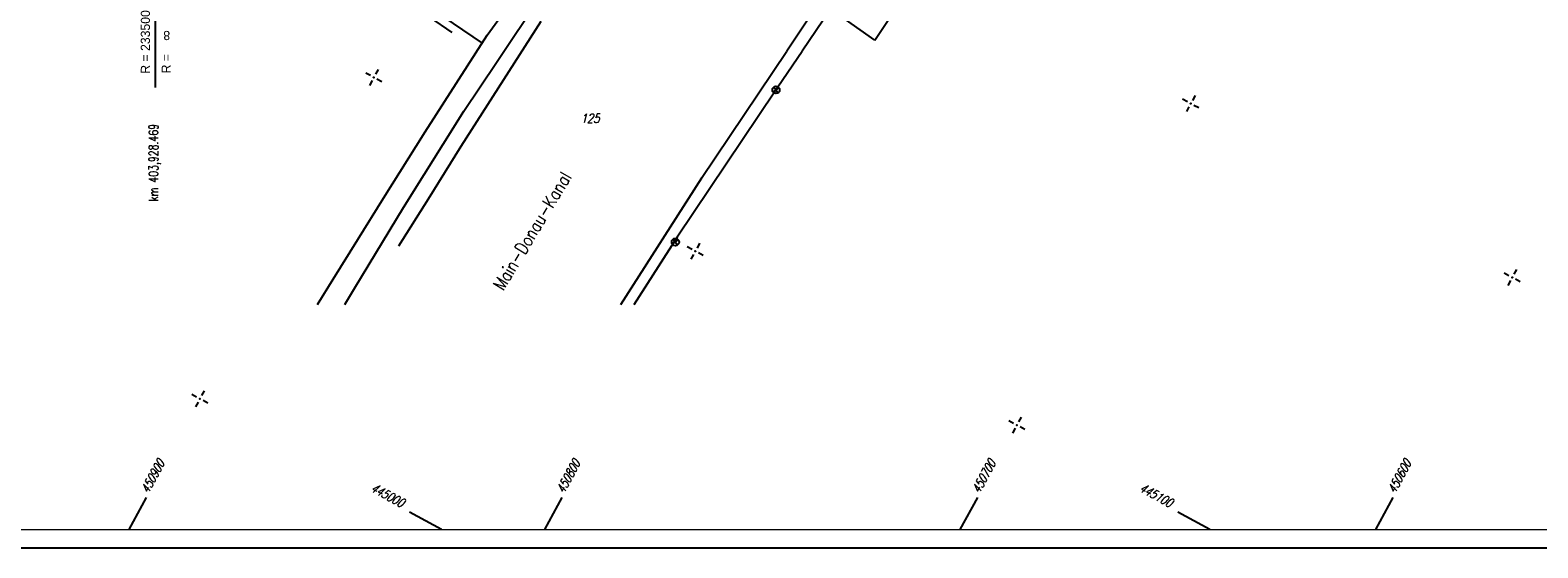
# Model space of a CAD drawing. Extents: x 0 to 1135, y 0 to 420.
# Tile 10 of 79: x 316 to 729, y 0 to 142. Entities that reach past the tile are written whole.
import ezdxf

# ---------------------------------------------------------------- set-up
doc = ezdxf.new("R2010")
doc.units = 0
doc.header["$LTSCALE"] = 2
doc.header["$MEASUREMENT"] = 0
doc.linetypes.add('AUSGEZOGEN', pattern=[0])
doc.layers.get('0').update_dxf_attribs({"color": 8, "linetype": 'AUSGEZOGEN'})
for name, color, linetype in [('ACHSELEMENT', 8, 'AUSGEZOGEN'), ('Bestand', 8, 'CONTINUOUS'), ('BOESCHG', 8, 'AUSGEZOGEN'), ('FBRTOP', 8, 'AUSGEZOGEN'), ('FLSTNR', 8, 'AUSGEZOGEN'), ('NETZ', 250, 'AUSGEZOGEN'), ('RAHMEN', 250, 'AUSGEZOGEN'), ('SCHRIFT', 8, 'AUSGEZOGEN')]:
    doc.layers.add(name, color=color, linetype=linetype)
doc.styles.add('ROMANS', font='romans.shx', dxfattribs={"width": 0.8})
doc.styles.add('UNIR-H', font='unir_h.shx', dxfattribs={"width": 0.8})

# ---------------------------------------------------------------- blocks, each defined once
blk = doc.blocks.new('IKR')
at = {"color": 0}
for p, q in [((-2.5, 0), (-1, 0)), ((0, 1), (0, 2.5)), ((1, 0), (2.5, 0)), ((0, -2.5), (0, -1))]:
    blk.add_line(p, q, dxfattribs=at)
blk.add_circle((0, 0), 0.05, dxfattribs=at)
blk.add_point((0, 0), dxfattribs=at)

msp = doc.modelspace()

# ---------------------------------------------------------------- linework, layer by layer
at = {"layer": 'ACHSELEMENT'}
msp.add_line((350.45, 150.35), (350.44, 126), dxfattribs=at)
at = {"layer": 'Bestand', "linetype": 'Continuous'}
for p, q in [((443.77, 132.78), (457.34, 153.13)), ((547.27, 138.95), (557.24, 153.94)), ((441.26, 140.29), (448.32, 150.04)), ((531.82, 148.73), (523.23, 135.93)), ((425.48, 145.17), (431.59, 141.01)), ((426.61, 147.12), (439.86, 138.1)), ((547.27, 138.95), (535.28, 147.38)), ((424.3, 113.79), (441.26, 140.29)), ((455.97, 144.01), (434.06, 109.85)), ((533.18, 144.36), (527.46, 135.93)), ((434.83, 119.52), (443.77, 132.78)), ((499.88, 101.16), (523.23, 135.93)), ((520.81, 126.13), (527.46, 135.93)), ((433.77, 128.58), (433.82, 128.67)), ((434.04, 128.92), (434.04, 128.92)), ((520.01, 124.96), (493.21, 84.99)), ((519.48, 124.67), (521.06, 125.9)), ((519.65, 126.07), (520.88, 124.5)), ((520.81, 126.13), (520.01, 124.96)), ((418.41, 93.13), (434.83, 119.52)), ((412.94, 95.69), (424.3, 113.79)), ((434.06, 109.85), (425.11, 95.4)), ((499.88, 101.16), (477.72, 66.54)), ((405.86, 84.34), (412.94, 95.69)), ((425.11, 95.4), (416.99, 82.57)), ((405.05, 71.18), (418.41, 93.13)), ((399.11, 73.56), (405.86, 84.34)), ((493.21, 84.99), (481.35, 66.54)), ((491.95, 83.06), (493.52, 84.29)), ((492.12, 84.46), (493.36, 82.89)), ((394.83, 66.55), (399.11, 73.56)), ((402.28, 66.55), (405.05, 71.18))]:
    msp.add_line(p, q, dxfattribs=at)
for centre in [(520.27, 125.29), (492.74, 83.68)]:
    msp.add_circle(centre, 1, dxfattribs=at)
at = {"layer": 'BOESCHG'}
msp.add_lwpolyline([(240.26, 195.62, 0.000002), (211.79, 195.53, 0.000005), (200.5, 195.49, 0.000082)], format="xyb", dxfattribs=at)
at = {"layer": 'FBRTOP', "const_width": 0.5}
for points in [[(159.51, 218.37, 0.000005), (172.01, 218.37, 0.000002), (185.99, 218.37, 0.000002), (197.01, 218.37, 0.000005), (209.51, 218.37, -0.000006), (222.01, 218.37, -0.000002), (236.98, 218.37, -0.000002), (247.01, 218.37)], [(250.48, 222.37, -0.000002), (263.66, 222.37, -0.000002), (272.01, 222.37, -0.000033)], [(159.51, 222.37, 0.000005), (172.01, 222.37, 0.000002), (185.99, 222.37, 0.000002), (197.01, 222.37, 0.000005), (209.51, 222.37, -0.000006), (222.01, 222.37, -0.000002), (236.98, 222.37, -0.000003), (247.01, 222.37)], [(277.69, 222.37, -0.00001), (297.01, 222.37, -0.000009), (311.07, 222.36, -0.000011), (322.01, 222.36, -0.00004), (334.51, 222.36, 0.000056), (347.01, 222.35, 0.000011), (348.74, 222.35, -0.000027), (350.47, 222.35, -0.00003), (355.78, 222.35, -0.00001), (372.01, 222.34, -0.000005), (384.51, 222.34, 0.000013), (397.01, 222.33, 0.000004), (409.51, 222.32, -0.000007), (422.01, 222.32, -0.000002), (434.51, 222.31, 0.000003), (447.01, 222.31), (481.4, 222.29, 0)], [(277.69, 218.37, -0.00001), (297, 218.37, -0.000009), (311.07, 218.36, -0.000011), (322.01, 218.36, -0.00004), (334.51, 218.36, 0.000056), (347.01, 218.35, 0.000011), (348.74, 218.35, -0.000027), (350.47, 218.35, -0.00003), (355.78, 218.35, -0.00001), (372, 218.34, -0.000005), (384.5, 218.34, 0.000013), (397, 218.33, 0.000004), (409.5, 218.32, -0.000007), (422, 218.32, -0.000002), (434.5, 218.31, 0.000003), (447, 218.31), (478.46, 218.3, 0)], [(250.48, 218.37, -0.000002), (263.66, 218.37, -0.000003), (272.01, 218.37, -0.000033)]]:
    msp.add_lwpolyline(points, format="xyb", dxfattribs=at)
at = {"layer": 'NETZ'}
for p, q in [((343.33, 5.02), (348.09, 13.82)), ((457.02, 5.02), (461.77, 13.82)), ((570.7, 5.02), (575.46, 13.82)), ((684.39, 5.02), (689.14, 13.82)), ((428.76, 5.02), (419.97, 9.78)), ((638.99, 5.02), (630.2, 9.78))]:
    msp.add_line(p, q, dxfattribs=at)
at = {"layer": 'RAHMEN'}
msp.add_line((0, 0), (950, 0), dxfattribs=at)
at = {"layer": 'RAHMEN', "const_width": 0.35}
msp.add_lwpolyline([(25, 5), (1130, 5), (1130, 415), (25, 415), (25, 5)], dxfattribs=at)

# ---------------------------------------------------------------- block references
at = {"layer": 'NETZ', "rotation": 151.5965}
for p in [(410.23, 128.73), (633.72, 121.56), (498.19, 81.16), (721.68, 73.99), (362.66, 40.77), (586.15, 33.59)]:
    msp.add_blockref('IKR', p, dxfattribs=at)

# ---------------------------------------------------------------- texts
at = {"layer": 'ACHSELEMENT', "style": 'UNIR-H'}
for s, rotation, p in [('R = 233500', 90.0024, (349, 129.74)), ('8', 180.0024, (354.52, 141.44)), ('R =', 90.0024, (354.68, 129.84))]:
    msp.add_text(s, height=2.5, rotation=rotation, dxfattribs=at).set_placement(p)
at = {"layer": 'ACHSELEMENT', "style": 'ROMANS', "width": 0.75}
msp.add_text('km 403,928.469', height=2.5, rotation=90.0024, dxfattribs=at).set_placement((351.22, 94.86))
at = {"layer": 'FLSTNR', "style": 'ROMANS', "oblique": 15, "width": 0.8}
msp.add_text('125', height=2.5, dxfattribs=at).set_placement((466.83, 116.27))
at = {"layer": 'NETZ', "style": 'ROMANS', "oblique": 16.6, "width": 0.75}
for s, rotation, p in [('450900', 61.5965, (348.56, 14.7)), ('450800', 61.5965, (462.25, 14.7)), ('450700', 61.5965, (575.93, 14.7)), ('450600', 61.5965, (689.62, 14.7)), ('445000', 331.5965, (409.19, 15.6)), ('445100', 331.5965, (619.42, 15.6))]:
    msp.add_text(s, height=2.5, rotation=rotation, dxfattribs=at).set_placement(p)
at = {"layer": 'SCHRIFT', "linetype": 'Continuous', "style": 'ROMANS', "oblique": 360, "width": 0.8}
msp.add_text('Main-Donau-Kanal', height=3.5, rotation=58.9965, dxfattribs=at).set_placement((445.64, 70.17))

doc.saveas('drawing.dxf')
